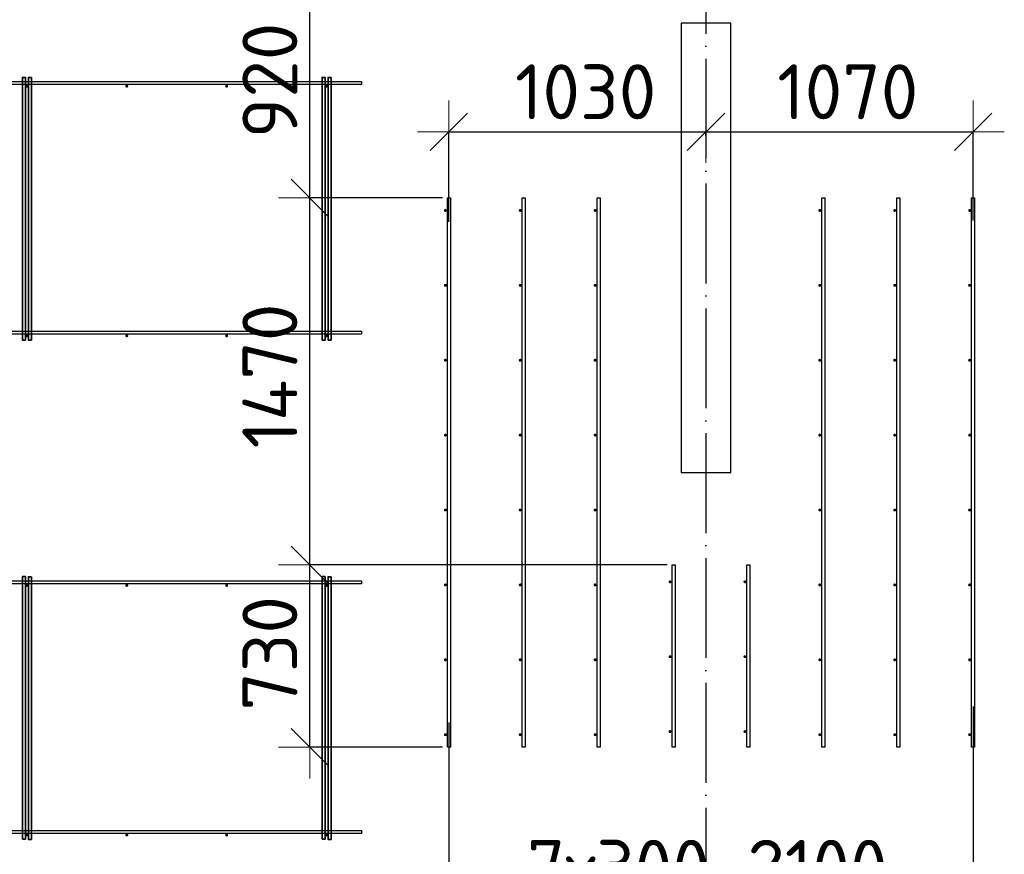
# Model space of a CAD drawing. Header units: millimetres. Extents: x 13527 to 139154, y -122592 to 61893.
# Tile 113 of 130: x 104111 to 108055, y 33151 to 36494. Entities that reach past the tile are written whole.
import ezdxf

# ---------------------------------------------------------------- set-up
doc = ezdxf.new("R2010")
doc.units = ezdxf.units.MM
doc.header["$PDMODE"] = 65
for name, pattern in [('______11', [500, 400, -50, 0, -50]), ('______2', [270, 200, -70]), ('______5', [1100, 800, -100, 100, -100])]:
    doc.linetypes.add(name, pattern=pattern)
for name, color, linetype, lineweight in [('Арм.стержн. Доп. арматура', 180, 'Continuous', 35), ('Колонна (1)', 7, 'Continuous', 35), ('Размерная линия_ общее', 7, 'Continuous', 13), ('Стена_ общее', 7, 'Continuous', 35)]:
    doc.layers.add(name, color=color, linetype=linetype, lineweight=lineweight)
doc.layers.add('Арм.стержн. Фиксатор', color=7, linetype='Continuous', lineweight=35, true_color=0x501e0f)
doc.layers.add('Осевая линия_ общее', color=7, linetype='______5', lineweight=13, true_color=0xa0a0a0)
doc.styles.add('ISOCPEUR', font='isocpeur.ttf')
doc.dimstyles.new('DIMSTYLE_5', dxfattribs={"dimtxt": 220, "dimasz": 250, "dimexe": 0, "dimexo": 0, "dimgap": 110, "dimtad": 2, "dimdec": 0, "dimrnd": 5, "dimzin": 12, "dimdsep": 46, "dimtxsty": 'ISOCPEUR', "dimblk1": 'ALL_ML_STRICH', "dimblk2": 'ALL_ML_STRICH', "dimsah": 1, "dimcen": 0, "dimclrd": 7, "dimclre": 256, "dimclrt": 7, "dimadec": 0, "dimazin": 0, "dimtfac": 1, "dimtdec": 0, "dimtix": 1, "dimtmove": 2, "dimatfit": 3, "dimfxl": 0, "dimtzin": 0, "dimlwd": 0, "dimlwe": -3, "dimarcsym": 0})

# ---------------------------------------------------------------- blocks, each defined once
blk = doc.blocks.new('СЛОЖНЫЙ_ОБЪЕКТ_0')
at = {"layer": 'Колонна (1)', "color": 9, "lineweight": -3, "true_color": 0xc7c7c7, "transparency": 33554687}
for p, q in [((106760, 36480), (106760, 34680)), ((106960, 36480), (106760, 36480)), ((106960, 34680), (106960, 36480)), ((106760, 34680), (106960, 34680))]:
    blk.add_line(p, q, dxfattribs=at)
blk = doc.blocks.new('ALL_ML_STRICH')
at = {"color": 0, "linetype": 'ByBlock', "lineweight": -2}
for p, q in [((0, -0.5), (0, 0.5)), ((-0.3, -0.3), (0.3, 0.3)), ((-1, 0), (0.5, 0))]:
    blk.add_line(p, q, dxfattribs=at)
blk = doc.blocks.new('*D496')
at = {"layer": 'DEFPOINTS', "color": 7, "linetype": 'Continuous', "lineweight": 13, "transparency": 33554687}
for p in [(106724, 34310), (105273.1, 33580), (105824, 33580)]:
    blk.add_point(p, dxfattribs=at)
at = {"layer": 'Размерная линия_ общее', "color": 253, "linetype": 'Continuous', "lineweight": -2, "true_color": 0xa0a0a0, "transparency": 33554687}
for p, q in [((106704, 34310), (105273.1, 34310)), ((105804, 33580), (105273.1, 33580))]:
    blk.add_line(p, q, dxfattribs=at)
at = {"layer": 'Размерная линия_ общее', "color": 7, "linetype": 'Continuous', "lineweight": -2, "transparency": 33554687}
blk.add_line((105273.1, 33580), (105273.1, 34310), dxfattribs=at)
at = {"layer": 'Размерная линия_ общее', "color": 7, "linetype": 'Continuous', "lineweight": 13, "transparency": 33554687, "xscale": 250, "yscale": 250, "zscale": 250}
for p, rotation in [((105273.1, 34310), 90), ((105273.1, 33580), 270)]:
    blk.add_blockref('ALL_ML_STRICH', p, dxfattribs=dict(at, rotation=rotation))
at = {"layer": 'Размерная линия_ общее', "color": 7, "linetype": 'Continuous', "lineweight": 13, "transparency": 33554687, "insert": (105113.1, 33956), "char_height": 220, "width": 660, "attachment_point": 5, "rotation": 90, "style": 'ISOCPEUR'}
blk.add_mtext('\\A1;{730}', dxfattribs=at)
blk = doc.blocks.new('*D497')
at = {"layer": 'DEFPOINTS', "color": 7, "linetype": 'Continuous', "lineweight": 13, "transparency": 33554687}
for p in [(105824, 35780), (105273.1, 34310), (106724, 34310)]:
    blk.add_point(p, dxfattribs=at)
at = {"layer": 'Размерная линия_ общее', "color": 253, "linetype": 'Continuous', "lineweight": -2, "true_color": 0xa0a0a0, "transparency": 33554687}
for p, q in [((105804, 35780), (105273.1, 35780)), ((106704, 34310), (105273.1, 34310))]:
    blk.add_line(p, q, dxfattribs=at)
at = {"layer": 'Размерная линия_ общее', "color": 7, "linetype": 'Continuous', "lineweight": -2, "transparency": 33554687}
blk.add_line((105273.1, 34310), (105273.1, 35780), dxfattribs=at)
at = {"layer": 'Размерная линия_ общее', "color": 7, "linetype": 'Continuous', "lineweight": 13, "transparency": 33554687, "xscale": 250, "yscale": 250, "zscale": 250}
for p, rotation in [((105273.1, 35780), 90), ((105273.1, 34310), 270)]:
    blk.add_blockref('ALL_ML_STRICH', p, dxfattribs=dict(at, rotation=rotation))
at = {"layer": 'Размерная линия_ общее', "color": 7, "linetype": 'Continuous', "lineweight": 13, "transparency": 33554687, "insert": (105113.1, 35067), "char_height": 220, "width": 880, "attachment_point": 5, "rotation": 90, "style": 'ISOCPEUR'}
blk.add_mtext('\\A1;{1470}', dxfattribs=at)
blk = doc.blocks.new('*D498')
at = {"layer": 'DEFPOINTS', "color": 7, "linetype": 'Continuous', "lineweight": 13, "transparency": 33554687}
for p in [(105444.2, 36700), (105273.1, 35780), (105824, 35780)]:
    blk.add_point(p, dxfattribs=at)
at = {"layer": 'Размерная линия_ общее', "color": 253, "linetype": 'Continuous', "lineweight": -2, "true_color": 0xa0a0a0, "transparency": 33554687}
for p, q in [((105424.2, 36700), (105273.1, 36700)), ((105804, 35780), (105273.1, 35780))]:
    blk.add_line(p, q, dxfattribs=at)
at = {"layer": 'Размерная линия_ общее', "color": 7, "linetype": 'Continuous', "lineweight": -2, "transparency": 33554687}
blk.add_line((105273.1, 35780), (105273.1, 36700), dxfattribs=at)
at = {"layer": 'Размерная линия_ общее', "color": 7, "linetype": 'Continuous', "lineweight": 13, "transparency": 33554687, "xscale": 250, "yscale": 250, "zscale": 250}
for p, rotation in [((105273.1, 36700), 90), ((105273.1, 35780), 270)]:
    blk.add_blockref('ALL_ML_STRICH', p, dxfattribs=dict(at, rotation=rotation))
at = {"layer": 'Размерная линия_ общее', "color": 7, "linetype": 'Continuous', "lineweight": 13, "transparency": 33554687, "insert": (105113.1, 36251), "char_height": 220, "width": 660, "attachment_point": 5, "rotation": 90, "style": 'ISOCPEUR'}
blk.add_mtext('\\A1;{920}', dxfattribs=at)
blk = doc.blocks.new('*D513')
at = {"layer": 'DEFPOINTS', "color": 7, "linetype": 'Continuous', "lineweight": 13, "transparency": 33554687}
for p in [(107930, 33763.4), (105830, 33698.2), (105830, 32938.8)]:
    blk.add_point(p, dxfattribs=at)
at = {"layer": 'Размерная линия_ общее', "color": 253, "linetype": 'Continuous', "lineweight": -2, "true_color": 0xa0a0a0, "transparency": 33554687}
for p, q in [((107930, 33743.4), (107930, 32938.8)), ((105830, 33678.2), (105830, 32938.8))]:
    blk.add_line(p, q, dxfattribs=at)
at = {"layer": 'Размерная линия_ общее', "color": 7, "linetype": 'Continuous', "lineweight": -2, "transparency": 33554687}
blk.add_line((105830, 32938.8), (107930, 32938.8), dxfattribs=at)
at = {"layer": 'Размерная линия_ общее', "color": 7, "linetype": 'Continuous', "lineweight": 13, "transparency": 33554687, "xscale": 250, "yscale": 250, "zscale": 250, "rotation": 180}
blk.add_blockref('ALL_ML_STRICH', (105830, 32938.8), dxfattribs=at)
at = {"layer": 'Размерная линия_ общее', "color": 7, "linetype": 'Continuous', "lineweight": 13, "transparency": 33554687, "xscale": 250, "yscale": 250, "zscale": 250}
blk.add_blockref('ALL_ML_STRICH', (107930, 32938.8), dxfattribs=at)
at = {"layer": 'Размерная линия_ общее', "color": 7, "linetype": 'Continuous', "lineweight": 13, "transparency": 33554687, "insert": (106143, 33208.8), "char_height": 220, "width": 11, "attachment_point": 1, "line_spacing_factor": 0.60241, "style": 'ISOCPEUR'}
blk.add_mtext('7х300=2100', dxfattribs=at)
blk = doc.blocks.new('*D514')
at = {"layer": 'DEFPOINTS', "color": 7, "linetype": 'Continuous', "lineweight": 13, "transparency": 33554687}
for p in [(105830, 36045.4), (106860, 36008.9), (105830, 35664.9)]:
    blk.add_point(p, dxfattribs=at)
at = {"layer": 'Размерная линия_ общее', "color": 253, "linetype": 'Continuous', "lineweight": -2, "true_color": 0xa0a0a0, "transparency": 33554687}
for p, q in [((105830, 35684.9), (105830, 36045.4)), ((106860, 36028.9), (106860, 36045.4))]:
    blk.add_line(p, q, dxfattribs=at)
at = {"layer": 'Размерная линия_ общее', "color": 7, "linetype": 'Continuous', "lineweight": -2, "transparency": 33554687}
blk.add_line((105830, 36045.4), (106860, 36045.4), dxfattribs=at)
at = {"layer": 'Размерная линия_ общее', "color": 7, "linetype": 'Continuous', "lineweight": 13, "transparency": 33554687, "xscale": 250, "yscale": 250, "zscale": 250, "rotation": 180}
blk.add_blockref('ALL_ML_STRICH', (105830, 36045.4), dxfattribs=at)
at = {"layer": 'Размерная линия_ общее', "color": 7, "linetype": 'Continuous', "lineweight": 13, "transparency": 33554687, "xscale": 250, "yscale": 250, "zscale": 250}
blk.add_blockref('ALL_ML_STRICH', (106860, 36045.4), dxfattribs=at)
at = {"layer": 'Размерная линия_ общее', "color": 7, "linetype": 'Continuous', "lineweight": 13, "transparency": 33554687, "insert": (106378, 36205.4), "char_height": 220, "width": 880, "attachment_point": 5, "style": 'ISOCPEUR'}
blk.add_mtext('\\A1;{1030}', dxfattribs=at)
blk = doc.blocks.new('*D515')
at = {"layer": 'DEFPOINTS', "color": 7, "linetype": 'Continuous', "lineweight": 13, "transparency": 33554687}
for p in [(106860, 36045.4), (106860, 36008.9), (107930, 35670.1)]:
    blk.add_point(p, dxfattribs=at)
at = {"layer": 'Размерная линия_ общее', "color": 253, "linetype": 'Continuous', "lineweight": -2, "true_color": 0xa0a0a0, "transparency": 33554687}
for p, q in [((106860, 36028.9), (106860, 36045.4)), ((107930, 35690.1), (107930, 36045.4))]:
    blk.add_line(p, q, dxfattribs=at)
at = {"layer": 'Размерная линия_ общее', "color": 7, "linetype": 'Continuous', "lineweight": -2, "transparency": 33554687}
blk.add_line((106860, 36045.4), (107930, 36045.4), dxfattribs=at)
at = {"layer": 'Размерная линия_ общее', "color": 7, "linetype": 'Continuous', "lineweight": 13, "transparency": 33554687, "xscale": 250, "yscale": 250, "zscale": 250, "rotation": 180}
blk.add_blockref('ALL_ML_STRICH', (106860, 36045.4), dxfattribs=at)
at = {"layer": 'Размерная линия_ общее', "color": 7, "linetype": 'Continuous', "lineweight": 13, "transparency": 33554687, "xscale": 250, "yscale": 250, "zscale": 250}
blk.add_blockref('ALL_ML_STRICH', (107930, 36045.4), dxfattribs=at)
at = {"layer": 'Размерная линия_ общее', "color": 7, "linetype": 'Continuous', "lineweight": 13, "transparency": 33554687, "insert": (107428, 36205.4), "char_height": 220, "width": 880, "attachment_point": 5, "style": 'ISOCPEUR'}
blk.add_mtext('\\A1;{1070}', dxfattribs=at)

msp = doc.modelspace()

# ---------------------------------------------------------------- hatches: boundary and pattern name
at = {"layer": 'Арм.стержн. Доп. арматура', "linetype": 'Continuous', "lineweight": 35, "transparency": 33554687}
for points in [[(105822, 35730), (105821.5, 35732.3), (105820.2, 35734.2), (105818.3, 35735.5), (105816, 35736), (105813.7, 35735.5), (105811.8, 35734.2), (105810.5, 35732.3), (105810, 35730), (105810.5, 35727.7), (105811.8, 35725.8), (105813.7, 35724.5), (105816, 35724), (105818.3, 35724.5), (105820.2, 35725.8), (105821.5, 35727.7)], [(106122, 35730), (106121.5, 35732.3), (106120.2, 35734.2), (106118.3, 35735.5), (106116, 35736), (106113.7, 35735.5), (106111.8, 35734.2), (106110.5, 35732.3), (106110, 35730), (106110.5, 35727.7), (106111.8, 35725.8), (106113.7, 35724.5), (106116, 35724), (106118.3, 35724.5), (106120.2, 35725.8), (106121.5, 35727.7)], [(106422, 35730), (106421.5, 35732.3), (106420.2, 35734.2), (106418.3, 35735.5), (106416, 35736), (106413.7, 35735.5), (106411.8, 35734.2), (106410.5, 35732.3), (106410, 35730), (106410.5, 35727.7), (106411.8, 35725.8), (106413.7, 35724.5), (106416, 35724), (106418.3, 35724.5), (106420.2, 35725.8), (106421.5, 35727.7)], [(107322, 35730), (107321.5, 35732.3), (107320.2, 35734.2), (107318.3, 35735.5), (107316, 35736), (107313.7, 35735.5), (107311.8, 35734.2), (107310.5, 35732.3), (107310, 35730), (107310.5, 35727.7), (107311.8, 35725.8), (107313.7, 35724.5), (107316, 35724), (107318.3, 35724.5), (107320.2, 35725.8), (107321.5, 35727.7)], [(107622, 35730), (107621.5, 35732.3), (107620.2, 35734.2), (107618.3, 35735.5), (107616, 35736), (107613.7, 35735.5), (107611.8, 35734.2), (107610.5, 35732.3), (107610, 35730), (107610.5, 35727.7), (107611.8, 35725.8), (107613.7, 35724.5), (107616, 35724), (107618.3, 35724.5), (107620.2, 35725.8), (107621.5, 35727.7)], [(107922, 35730), (107921.5, 35732.3), (107920.2, 35734.2), (107918.3, 35735.5), (107916, 35736), (107913.7, 35735.5), (107911.8, 35734.2), (107910.5, 35732.3), (107910, 35730), (107910.5, 35727.7), (107911.8, 35725.8), (107913.7, 35724.5), (107916, 35724), (107918.3, 35724.5), (107920.2, 35725.8), (107921.5, 35727.7)], [(105822, 35430), (105821.5, 35432.3), (105820.2, 35434.2), (105818.3, 35435.5), (105816, 35436), (105813.7, 35435.5), (105811.8, 35434.2), (105810.5, 35432.3), (105810, 35430), (105810.5, 35427.7), (105811.8, 35425.8), (105813.7, 35424.5), (105816, 35424), (105818.3, 35424.5), (105820.2, 35425.8), (105821.5, 35427.7)], [(106122, 35430), (106121.5, 35432.3), (106120.2, 35434.2), (106118.3, 35435.5), (106116, 35436), (106113.7, 35435.5), (106111.8, 35434.2), (106110.5, 35432.3), (106110, 35430), (106110.5, 35427.7), (106111.8, 35425.8), (106113.7, 35424.5), (106116, 35424), (106118.3, 35424.5), (106120.2, 35425.8), (106121.5, 35427.7)], [(106422, 35430), (106421.5, 35432.3), (106420.2, 35434.2), (106418.3, 35435.5), (106416, 35436), (106413.7, 35435.5), (106411.8, 35434.2), (106410.5, 35432.3), (106410, 35430), (106410.5, 35427.7), (106411.8, 35425.8), (106413.7, 35424.5), (106416, 35424), (106418.3, 35424.5), (106420.2, 35425.8), (106421.5, 35427.7)], [(107322, 35430), (107321.5, 35432.3), (107320.2, 35434.2), (107318.3, 35435.5), (107316, 35436), (107313.7, 35435.5), (107311.8, 35434.2), (107310.5, 35432.3), (107310, 35430), (107310.5, 35427.7), (107311.8, 35425.8), (107313.7, 35424.5), (107316, 35424), (107318.3, 35424.5), (107320.2, 35425.8), (107321.5, 35427.7)], [(107622, 35430), (107621.5, 35432.3), (107620.2, 35434.2), (107618.3, 35435.5), (107616, 35436), (107613.7, 35435.5), (107611.8, 35434.2), (107610.5, 35432.3), (107610, 35430), (107610.5, 35427.7), (107611.8, 35425.8), (107613.7, 35424.5), (107616, 35424), (107618.3, 35424.5), (107620.2, 35425.8), (107621.5, 35427.7)], [(107922, 35430), (107921.5, 35432.3), (107920.2, 35434.2), (107918.3, 35435.5), (107916, 35436), (107913.7, 35435.5), (107911.8, 35434.2), (107910.5, 35432.3), (107910, 35430), (107910.5, 35427.7), (107911.8, 35425.8), (107913.7, 35424.5), (107916, 35424), (107918.3, 35424.5), (107920.2, 35425.8), (107921.5, 35427.7)], [(105822, 35130), (105821.5, 35132.3), (105820.2, 35134.2), (105818.3, 35135.5), (105816, 35136), (105813.7, 35135.5), (105811.8, 35134.2), (105810.5, 35132.3), (105810, 35130), (105810.5, 35127.7), (105811.8, 35125.8), (105813.7, 35124.5), (105816, 35124), (105818.3, 35124.5), (105820.2, 35125.8), (105821.5, 35127.7)], [(106122, 35130), (106121.5, 35132.3), (106120.2, 35134.2), (106118.3, 35135.5), (106116, 35136), (106113.7, 35135.5), (106111.8, 35134.2), (106110.5, 35132.3), (106110, 35130), (106110.5, 35127.7), (106111.8, 35125.8), (106113.7, 35124.5), (106116, 35124), (106118.3, 35124.5), (106120.2, 35125.8), (106121.5, 35127.7)], [(106422, 35130), (106421.5, 35132.3), (106420.2, 35134.2), (106418.3, 35135.5), (106416, 35136), (106413.7, 35135.5), (106411.8, 35134.2), (106410.5, 35132.3), (106410, 35130), (106410.5, 35127.7), (106411.8, 35125.8), (106413.7, 35124.5), (106416, 35124), (106418.3, 35124.5), (106420.2, 35125.8), (106421.5, 35127.7)], [(107322, 35130), (107321.5, 35132.3), (107320.2, 35134.2), (107318.3, 35135.5), (107316, 35136), (107313.7, 35135.5), (107311.8, 35134.2), (107310.5, 35132.3), (107310, 35130), (107310.5, 35127.7), (107311.8, 35125.8), (107313.7, 35124.5), (107316, 35124), (107318.3, 35124.5), (107320.2, 35125.8), (107321.5, 35127.7)], [(107622, 35130), (107621.5, 35132.3), (107620.2, 35134.2), (107618.3, 35135.5), (107616, 35136), (107613.7, 35135.5), (107611.8, 35134.2), (107610.5, 35132.3), (107610, 35130), (107610.5, 35127.7), (107611.8, 35125.8), (107613.7, 35124.5), (107616, 35124), (107618.3, 35124.5), (107620.2, 35125.8), (107621.5, 35127.7)], [(107922, 35130), (107921.5, 35132.3), (107920.2, 35134.2), (107918.3, 35135.5), (107916, 35136), (107913.7, 35135.5), (107911.8, 35134.2), (107910.5, 35132.3), (107910, 35130), (107910.5, 35127.7), (107911.8, 35125.8), (107913.7, 35124.5), (107916, 35124), (107918.3, 35124.5), (107920.2, 35125.8), (107921.5, 35127.7)], [(105822, 34830), (105821.5, 34832.3), (105820.2, 34834.2), (105818.3, 34835.5), (105816, 34836), (105813.7, 34835.5), (105811.8, 34834.2), (105810.5, 34832.3), (105810, 34830), (105810.5, 34827.7), (105811.8, 34825.8), (105813.7, 34824.5), (105816, 34824), (105818.3, 34824.5), (105820.2, 34825.8), (105821.5, 34827.7)], [(106122, 34830), (106121.5, 34832.3), (106120.2, 34834.2), (106118.3, 34835.5), (106116, 34836), (106113.7, 34835.5), (106111.8, 34834.2), (106110.5, 34832.3), (106110, 34830), (106110.5, 34827.7), (106111.8, 34825.8), (106113.7, 34824.5), (106116, 34824), (106118.3, 34824.5), (106120.2, 34825.8), (106121.5, 34827.7)], [(106422, 34830), (106421.5, 34832.3), (106420.2, 34834.2), (106418.3, 34835.5), (106416, 34836), (106413.7, 34835.5), (106411.8, 34834.2), (106410.5, 34832.3), (106410, 34830), (106410.5, 34827.7), (106411.8, 34825.8), (106413.7, 34824.5), (106416, 34824), (106418.3, 34824.5), (106420.2, 34825.8), (106421.5, 34827.7)], [(107322, 34830), (107321.5, 34832.3), (107320.2, 34834.2), (107318.3, 34835.5), (107316, 34836), (107313.7, 34835.5), (107311.8, 34834.2), (107310.5, 34832.3), (107310, 34830), (107310.5, 34827.7), (107311.8, 34825.8), (107313.7, 34824.5), (107316, 34824), (107318.3, 34824.5), (107320.2, 34825.8), (107321.5, 34827.7)], [(107622, 34830), (107621.5, 34832.3), (107620.2, 34834.2), (107618.3, 34835.5), (107616, 34836), (107613.7, 34835.5), (107611.8, 34834.2), (107610.5, 34832.3), (107610, 34830), (107610.5, 34827.7), (107611.8, 34825.8), (107613.7, 34824.5), (107616, 34824), (107618.3, 34824.5), (107620.2, 34825.8), (107621.5, 34827.7)], [(107922, 34830), (107921.5, 34832.3), (107920.2, 34834.2), (107918.3, 34835.5), (107916, 34836), (107913.7, 34835.5), (107911.8, 34834.2), (107910.5, 34832.3), (107910, 34830), (107910.5, 34827.7), (107911.8, 34825.8), (107913.7, 34824.5), (107916, 34824), (107918.3, 34824.5), (107920.2, 34825.8), (107921.5, 34827.7)], [(105822, 34530), (105821.5, 34532.3), (105820.2, 34534.2), (105818.3, 34535.5), (105816, 34536), (105813.7, 34535.5), (105811.8, 34534.2), (105810.5, 34532.3), (105810, 34530), (105810.5, 34527.7), (105811.8, 34525.8), (105813.7, 34524.5), (105816, 34524), (105818.3, 34524.5), (105820.2, 34525.8), (105821.5, 34527.7)], [(106122, 34530), (106121.5, 34532.3), (106120.2, 34534.2), (106118.3, 34535.5), (106116, 34536), (106113.7, 34535.5), (106111.8, 34534.2), (106110.5, 34532.3), (106110, 34530), (106110.5, 34527.7), (106111.8, 34525.8), (106113.7, 34524.5), (106116, 34524), (106118.3, 34524.5), (106120.2, 34525.8), (106121.5, 34527.7)], [(106422, 34530), (106421.5, 34532.3), (106420.2, 34534.2), (106418.3, 34535.5), (106416, 34536), (106413.7, 34535.5), (106411.8, 34534.2), (106410.5, 34532.3), (106410, 34530), (106410.5, 34527.7), (106411.8, 34525.8), (106413.7, 34524.5), (106416, 34524), (106418.3, 34524.5), (106420.2, 34525.8), (106421.5, 34527.7)], [(107322, 34530), (107321.5, 34532.3), (107320.2, 34534.2), (107318.3, 34535.5), (107316, 34536), (107313.7, 34535.5), (107311.8, 34534.2), (107310.5, 34532.3), (107310, 34530), (107310.5, 34527.7), (107311.8, 34525.8), (107313.7, 34524.5), (107316, 34524), (107318.3, 34524.5), (107320.2, 34525.8), (107321.5, 34527.7)], [(107622, 34530), (107621.5, 34532.3), (107620.2, 34534.2), (107618.3, 34535.5), (107616, 34536), (107613.7, 34535.5), (107611.8, 34534.2), (107610.5, 34532.3), (107610, 34530), (107610.5, 34527.7), (107611.8, 34525.8), (107613.7, 34524.5), (107616, 34524), (107618.3, 34524.5), (107620.2, 34525.8), (107621.5, 34527.7)], [(107922, 34530), (107921.5, 34532.3), (107920.2, 34534.2), (107918.3, 34535.5), (107916, 34536), (107913.7, 34535.5), (107911.8, 34534.2), (107910.5, 34532.3), (107910, 34530), (107910.5, 34527.7), (107911.8, 34525.8), (107913.7, 34524.5), (107916, 34524), (107918.3, 34524.5), (107920.2, 34525.8), (107921.5, 34527.7)], [(105822, 34230), (105821.5, 34232.3), (105820.2, 34234.2), (105818.3, 34235.5), (105816, 34236), (105813.7, 34235.5), (105811.8, 34234.2), (105810.5, 34232.3), (105810, 34230), (105810.5, 34227.7), (105811.8, 34225.8), (105813.7, 34224.5), (105816, 34224), (105818.3, 34224.5), (105820.2, 34225.8), (105821.5, 34227.7)], [(106122, 34230), (106121.5, 34232.3), (106120.2, 34234.2), (106118.3, 34235.5), (106116, 34236), (106113.7, 34235.5), (106111.8, 34234.2), (106110.5, 34232.3), (106110, 34230), (106110.5, 34227.7), (106111.8, 34225.8), (106113.7, 34224.5), (106116, 34224), (106118.3, 34224.5), (106120.2, 34225.8), (106121.5, 34227.7)], [(106422, 34230), (106421.5, 34232.3), (106420.2, 34234.2), (106418.3, 34235.5), (106416, 34236), (106413.7, 34235.5), (106411.8, 34234.2), (106410.5, 34232.3), (106410, 34230), (106410.5, 34227.7), (106411.8, 34225.8), (106413.7, 34224.5), (106416, 34224), (106418.3, 34224.5), (106420.2, 34225.8), (106421.5, 34227.7)], [(106722, 34242.5), (106721.5, 34244.8), (106720.2, 34246.7), (106718.3, 34248), (106716, 34248.5), (106713.7, 34248), (106711.8, 34246.7), (106710.5, 34244.8), (106710, 34242.5), (106710.5, 34240.2), (106711.8, 34238.3), (106713.7, 34237), (106716, 34236.5), (106718.3, 34237), (106720.2, 34238.3), (106721.5, 34240.2)], [(107022, 34242.5), (107021.5, 34244.8), (107020.2, 34246.7), (107018.3, 34248), (107016, 34248.5), (107013.7, 34248), (107011.8, 34246.7), (107010.5, 34244.8), (107010, 34242.5), (107010.5, 34240.2), (107011.8, 34238.3), (107013.7, 34237), (107016, 34236.5), (107018.3, 34237), (107020.2, 34238.3), (107021.5, 34240.2)], [(107322, 34230), (107321.5, 34232.3), (107320.2, 34234.2), (107318.3, 34235.5), (107316, 34236), (107313.7, 34235.5), (107311.8, 34234.2), (107310.5, 34232.3), (107310, 34230), (107310.5, 34227.7), (107311.8, 34225.8), (107313.7, 34224.5), (107316, 34224), (107318.3, 34224.5), (107320.2, 34225.8), (107321.5, 34227.7)], [(107622, 34230), (107621.5, 34232.3), (107620.2, 34234.2), (107618.3, 34235.5), (107616, 34236), (107613.7, 34235.5), (107611.8, 34234.2), (107610.5, 34232.3), (107610, 34230), (107610.5, 34227.7), (107611.8, 34225.8), (107613.7, 34224.5), (107616, 34224), (107618.3, 34224.5), (107620.2, 34225.8), (107621.5, 34227.7)], [(107922, 34230), (107921.5, 34232.3), (107920.2, 34234.2), (107918.3, 34235.5), (107916, 34236), (107913.7, 34235.5), (107911.8, 34234.2), (107910.5, 34232.3), (107910, 34230), (107910.5, 34227.7), (107911.8, 34225.8), (107913.7, 34224.5), (107916, 34224), (107918.3, 34224.5), (107920.2, 34225.8), (107921.5, 34227.7)], [(105822, 33930), (105821.5, 33932.3), (105820.2, 33934.2), (105818.3, 33935.5), (105816, 33936), (105813.7, 33935.5), (105811.8, 33934.2), (105810.5, 33932.3), (105810, 33930), (105810.5, 33927.7), (105811.8, 33925.8), (105813.7, 33924.5), (105816, 33924), (105818.3, 33924.5), (105820.2, 33925.8), (105821.5, 33927.7)], [(106122, 33930), (106121.5, 33932.3), (106120.2, 33934.2), (106118.3, 33935.5), (106116, 33936), (106113.7, 33935.5), (106111.8, 33934.2), (106110.5, 33932.3), (106110, 33930), (106110.5, 33927.7), (106111.8, 33925.8), (106113.7, 33924.5), (106116, 33924), (106118.3, 33924.5), (106120.2, 33925.8), (106121.5, 33927.7)], [(106422, 33930), (106421.5, 33932.3), (106420.2, 33934.2), (106418.3, 33935.5), (106416, 33936), (106413.7, 33935.5), (106411.8, 33934.2), (106410.5, 33932.3), (106410, 33930), (106410.5, 33927.7), (106411.8, 33925.8), (106413.7, 33924.5), (106416, 33924), (106418.3, 33924.5), (106420.2, 33925.8), (106421.5, 33927.7)], [(106722, 33942.5), (106721.5, 33944.8), (106720.2, 33946.7), (106718.3, 33948), (106716, 33948.5), (106713.7, 33948), (106711.8, 33946.7), (106710.5, 33944.8), (106710, 33942.5), (106710.5, 33940.2), (106711.8, 33938.3), (106713.7, 33937), (106716, 33936.5), (106718.3, 33937), (106720.2, 33938.3), (106721.5, 33940.2)], [(107022, 33942.5), (107021.5, 33944.8), (107020.2, 33946.7), (107018.3, 33948), (107016, 33948.5), (107013.7, 33948), (107011.8, 33946.7), (107010.5, 33944.8), (107010, 33942.5), (107010.5, 33940.2), (107011.8, 33938.3), (107013.7, 33937), (107016, 33936.5), (107018.3, 33937), (107020.2, 33938.3), (107021.5, 33940.2)], [(107322, 33930), (107321.5, 33932.3), (107320.2, 33934.2), (107318.3, 33935.5), (107316, 33936), (107313.7, 33935.5), (107311.8, 33934.2), (107310.5, 33932.3), (107310, 33930), (107310.5, 33927.7), (107311.8, 33925.8), (107313.7, 33924.5), (107316, 33924), (107318.3, 33924.5), (107320.2, 33925.8), (107321.5, 33927.7)], [(107622, 33930), (107621.5, 33932.3), (107620.2, 33934.2), (107618.3, 33935.5), (107616, 33936), (107613.7, 33935.5), (107611.8, 33934.2), (107610.5, 33932.3), (107610, 33930), (107610.5, 33927.7), (107611.8, 33925.8), (107613.7, 33924.5), (107616, 33924), (107618.3, 33924.5), (107620.2, 33925.8), (107621.5, 33927.7)], [(107922, 33930), (107921.5, 33932.3), (107920.2, 33934.2), (107918.3, 33935.5), (107916, 33936), (107913.7, 33935.5), (107911.8, 33934.2), (107910.5, 33932.3), (107910, 33930), (107910.5, 33927.7), (107911.8, 33925.8), (107913.7, 33924.5), (107916, 33924), (107918.3, 33924.5), (107920.2, 33925.8), (107921.5, 33927.7)], [(106722, 33642.5), (106721.5, 33644.8), (106720.2, 33646.7), (106718.3, 33648), (106716, 33648.5), (106713.7, 33648), (106711.8, 33646.7), (106710.5, 33644.8), (106710, 33642.5), (106710.5, 33640.2), (106711.8, 33638.3), (106713.7, 33637), (106716, 33636.5), (106718.3, 33637), (106720.2, 33638.3), (106721.5, 33640.2)], [(107022, 33642.5), (107021.5, 33644.8), (107020.2, 33646.7), (107018.3, 33648), (107016, 33648.5), (107013.7, 33648), (107011.8, 33646.7), (107010.5, 33644.8), (107010, 33642.5), (107010.5, 33640.2), (107011.8, 33638.3), (107013.7, 33637), (107016, 33636.5), (107018.3, 33637), (107020.2, 33638.3), (107021.5, 33640.2)], [(105822, 33630), (105821.5, 33632.3), (105820.2, 33634.2), (105818.3, 33635.5), (105816, 33636), (105813.7, 33635.5), (105811.8, 33634.2), (105810.5, 33632.3), (105810, 33630), (105810.5, 33627.7), (105811.8, 33625.8), (105813.7, 33624.5), (105816, 33624), (105818.3, 33624.5), (105820.2, 33625.8), (105821.5, 33627.7)], [(106122, 33630), (106121.5, 33632.3), (106120.2, 33634.2), (106118.3, 33635.5), (106116, 33636), (106113.7, 33635.5), (106111.8, 33634.2), (106110.5, 33632.3), (106110, 33630), (106110.5, 33627.7), (106111.8, 33625.8), (106113.7, 33624.5), (106116, 33624), (106118.3, 33624.5), (106120.2, 33625.8), (106121.5, 33627.7)], [(106422, 33630), (106421.5, 33632.3), (106420.2, 33634.2), (106418.3, 33635.5), (106416, 33636), (106413.7, 33635.5), (106411.8, 33634.2), (106410.5, 33632.3), (106410, 33630), (106410.5, 33627.7), (106411.8, 33625.8), (106413.7, 33624.5), (106416, 33624), (106418.3, 33624.5), (106420.2, 33625.8), (106421.5, 33627.7)], [(107322, 33630), (107321.5, 33632.3), (107320.2, 33634.2), (107318.3, 33635.5), (107316, 33636), (107313.7, 33635.5), (107311.8, 33634.2), (107310.5, 33632.3), (107310, 33630), (107310.5, 33627.7), (107311.8, 33625.8), (107313.7, 33624.5), (107316, 33624), (107318.3, 33624.5), (107320.2, 33625.8), (107321.5, 33627.7)], [(107622, 33630), (107621.5, 33632.3), (107620.2, 33634.2), (107618.3, 33635.5), (107616, 33636), (107613.7, 33635.5), (107611.8, 33634.2), (107610.5, 33632.3), (107610, 33630), (107610.5, 33627.7), (107611.8, 33625.8), (107613.7, 33624.5), (107616, 33624), (107618.3, 33624.5), (107620.2, 33625.8), (107621.5, 33627.7)], [(107922, 33630), (107921.5, 33632.3), (107920.2, 33634.2), (107918.3, 33635.5), (107916, 33636), (107913.7, 33635.5), (107911.8, 33634.2), (107910.5, 33632.3), (107910, 33630), (107910.5, 33627.7), (107911.8, 33625.8), (107913.7, 33624.5), (107916, 33624), (107918.3, 33624.5), (107920.2, 33625.8), (107921.5, 33627.7)]]:
    msp.add_hatch(color=34, dxfattribs=at).paths.add_polyline_path(points)
at = {"layer": 'Арм.стержн. Фиксатор', "linetype": 'Continuous', "lineweight": 35, "transparency": 33554687}
for points in [[(104146, 36228), (104145.5, 36230.3), (104144.2, 36232.2), (104142.3, 36233.5), (104140, 36234), (104137.7, 36233.5), (104135.8, 36232.2), (104134.5, 36230.3), (104134, 36228), (104134.5, 36225.7), (104135.8, 36223.8), (104137.7, 36222.5), (104140, 36222), (104142.3, 36222.5), (104144.2, 36223.8), (104145.5, 36225.7)], [(104546, 36228), (104545.5, 36230.3), (104544.2, 36232.2), (104542.3, 36233.5), (104540, 36234), (104537.7, 36233.5), (104535.8, 36232.2), (104534.5, 36230.3), (104534, 36228), (104534.5, 36225.7), (104535.8, 36223.8), (104537.7, 36222.5), (104540, 36222), (104542.3, 36222.5), (104544.2, 36223.8), (104545.5, 36225.7)], [(104946, 36228), (104945.5, 36230.3), (104944.2, 36232.2), (104942.3, 36233.5), (104940, 36234), (104937.7, 36233.5), (104935.8, 36232.2), (104934.5, 36230.3), (104934, 36228), (104934.5, 36225.7), (104935.8, 36223.8), (104937.7, 36222.5), (104940, 36222), (104942.3, 36222.5), (104944.2, 36223.8), (104945.5, 36225.7)], [(105346, 36228), (105345.5, 36230.3), (105344.2, 36232.2), (105342.3, 36233.5), (105340, 36234), (105337.7, 36233.5), (105335.8, 36232.2), (105334.5, 36230.3), (105334, 36228), (105334.5, 36225.7), (105335.8, 36223.8), (105337.7, 36222.5), (105340, 36222), (105342.3, 36222.5), (105344.2, 36223.8), (105345.5, 36225.7)], [(104146, 35228), (104145.5, 35230.3), (104144.2, 35232.2), (104142.3, 35233.5), (104140, 35234), (104137.7, 35233.5), (104135.8, 35232.2), (104134.5, 35230.3), (104134, 35228), (104134.5, 35225.7), (104135.8, 35223.8), (104137.7, 35222.5), (104140, 35222), (104142.3, 35222.5), (104144.2, 35223.8), (104145.5, 35225.7)], [(104546, 35228), (104545.5, 35230.3), (104544.2, 35232.2), (104542.3, 35233.5), (104540, 35234), (104537.7, 35233.5), (104535.8, 35232.2), (104534.5, 35230.3), (104534, 35228), (104534.5, 35225.7), (104535.8, 35223.8), (104537.7, 35222.5), (104540, 35222), (104542.3, 35222.5), (104544.2, 35223.8), (104545.5, 35225.7)], [(104946, 35228), (104945.5, 35230.3), (104944.2, 35232.2), (104942.3, 35233.5), (104940, 35234), (104937.7, 35233.5), (104935.8, 35232.2), (104934.5, 35230.3), (104934, 35228), (104934.5, 35225.7), (104935.8, 35223.8), (104937.7, 35222.5), (104940, 35222), (104942.3, 35222.5), (104944.2, 35223.8), (104945.5, 35225.7)], [(105346, 35228), (105345.5, 35230.3), (105344.2, 35232.2), (105342.3, 35233.5), (105340, 35234), (105337.7, 35233.5), (105335.8, 35232.2), (105334.5, 35230.3), (105334, 35228), (105334.5, 35225.7), (105335.8, 35223.8), (105337.7, 35222.5), (105340, 35222), (105342.3, 35222.5), (105344.2, 35223.8), (105345.5, 35225.7)], [(104146, 34228), (104145.5, 34230.3), (104144.2, 34232.2), (104142.3, 34233.5), (104140, 34234), (104137.7, 34233.5), (104135.8, 34232.2), (104134.5, 34230.3), (104134, 34228), (104134.5, 34225.7), (104135.8, 34223.8), (104137.7, 34222.5), (104140, 34222), (104142.3, 34222.5), (104144.2, 34223.8), (104145.5, 34225.7)], [(104546, 34228), (104545.5, 34230.3), (104544.2, 34232.2), (104542.3, 34233.5), (104540, 34234), (104537.7, 34233.5), (104535.8, 34232.2), (104534.5, 34230.3), (104534, 34228), (104534.5, 34225.7), (104535.8, 34223.8), (104537.7, 34222.5), (104540, 34222), (104542.3, 34222.5), (104544.2, 34223.8), (104545.5, 34225.7)], [(104946, 34228), (104945.5, 34230.3), (104944.2, 34232.2), (104942.3, 34233.5), (104940, 34234), (104937.7, 34233.5), (104935.8, 34232.2), (104934.5, 34230.3), (104934, 34228), (104934.5, 34225.7), (104935.8, 34223.8), (104937.7, 34222.5), (104940, 34222), (104942.3, 34222.5), (104944.2, 34223.8), (104945.5, 34225.7)], [(105346, 34228), (105345.5, 34230.3), (105344.2, 34232.2), (105342.3, 34233.5), (105340, 34234), (105337.7, 34233.5), (105335.8, 34232.2), (105334.5, 34230.3), (105334, 34228), (105334.5, 34225.7), (105335.8, 34223.8), (105337.7, 34222.5), (105340, 34222), (105342.3, 34222.5), (105344.2, 34223.8), (105345.5, 34225.7)], [(104146, 33228), (104145.5, 33230.3), (104144.2, 33232.2), (104142.3, 33233.5), (104140, 33234), (104137.7, 33233.5), (104135.8, 33232.2), (104134.5, 33230.3), (104134, 33228), (104134.5, 33225.7), (104135.8, 33223.8), (104137.7, 33222.5), (104140, 33222), (104142.3, 33222.5), (104144.2, 33223.8), (104145.5, 33225.7)], [(104546, 33228), (104545.5, 33230.3), (104544.2, 33232.2), (104542.3, 33233.5), (104540, 33234), (104537.7, 33233.5), (104535.8, 33232.2), (104534.5, 33230.3), (104534, 33228), (104534.5, 33225.7), (104535.8, 33223.8), (104537.7, 33222.5), (104540, 33222), (104542.3, 33222.5), (104544.2, 33223.8), (104545.5, 33225.7)], [(104946, 33228), (104945.5, 33230.3), (104944.2, 33232.2), (104942.3, 33233.5), (104940, 33234), (104937.7, 33233.5), (104935.8, 33232.2), (104934.5, 33230.3), (104934, 33228), (104934.5, 33225.7), (104935.8, 33223.8), (104937.7, 33222.5), (104940, 33222), (104942.3, 33222.5), (104944.2, 33223.8), (104945.5, 33225.7)], [(105346, 33228), (105345.5, 33230.3), (105344.2, 33232.2), (105342.3, 33233.5), (105340, 33234), (105337.7, 33233.5), (105335.8, 33232.2), (105334.5, 33230.3), (105334, 33228), (105334.5, 33225.7), (105335.8, 33223.8), (105337.7, 33222.5), (105340, 33222), (105342.3, 33222.5), (105344.2, 33223.8), (105345.5, 33225.7)]]:
    msp.add_hatch(color=34, dxfattribs=at).paths.add_polyline_path(points)

# ---------------------------------------------------------------- linework, layer by layer
at = {"layer": 'Арм.стержн. Доп. арматура', "color": 34, "linetype": 'Continuous', "lineweight": 25, "transparency": 33554687}
for points in [[(105836, 35780), (105836, 33580), (105824, 33580), (105824, 35780), (105836, 35780)], [(105836, 35780), (105836, 33580), (105824, 33580), (105824, 35780), (105836, 35780)], [(106136, 35780), (106136, 33580), (106124, 33580), (106124, 35780), (106136, 35780)], [(106136, 35780), (106136, 33580), (106124, 33580), (106124, 35780), (106136, 35780)], [(106436, 35780), (106436, 33580), (106424, 33580), (106424, 35780), (106436, 35780)], [(106436, 35780), (106436, 33580), (106424, 33580), (106424, 35780), (106436, 35780)], [(107336, 35780), (107336, 33580), (107324, 33580), (107324, 35780), (107336, 35780)], [(107336, 35780), (107336, 33580), (107324, 33580), (107324, 35780), (107336, 35780)], [(107636, 35780), (107636, 33580), (107624, 33580), (107624, 35780), (107636, 35780)], [(107636, 35780), (107636, 33580), (107624, 33580), (107624, 35780), (107636, 35780)], [(107936, 35780), (107936, 33580), (107924, 33580), (107924, 35780), (107936, 35780)], [(107936, 35780), (107936, 33580), (107924, 33580), (107924, 35780), (107936, 35780)], [(106736, 34310), (106736, 33580), (106724, 33580), (106724, 34310), (106736, 34310)], [(106736, 34310), (106736, 33580), (106724, 33580), (106724, 34310), (106736, 34310)], [(107036, 34310), (107036, 33580), (107024, 33580), (107024, 34310), (107036, 34310)], [(107036, 34310), (107036, 33580), (107024, 33580), (107024, 34310), (107036, 34310)]]:
    msp.add_lwpolyline(points, dxfattribs=at)
at = {"layer": 'Арм.стержн. Фиксатор', "color": 34, "linetype": 'Continuous', "lineweight": 25, "transparency": 33554687}
for points in [[(87213.5, 36246), (105480.7, 36246), (105480.7, 36234), (87213.5, 36234), (87213.5, 36246)], [(87213.5, 36246), (105480.7, 36246), (105480.7, 36234), (87213.5, 36234), (87213.5, 36246)], [(87213.5, 35246), (105480.7, 35246), (105480.7, 35234), (87213.5, 35234), (87213.5, 35246)], [(87213.5, 35246), (105480.7, 35246), (105480.7, 35234), (87213.5, 35234), (87213.5, 35246)], [(87213.5, 34246), (105480.7, 34246), (105480.7, 34234), (87213.5, 34234), (87213.5, 34246)], [(87213.5, 34246), (105480.7, 34246), (105480.7, 34234), (87213.5, 34234), (87213.5, 34246)], [(87213.5, 33246), (105480.7, 33246), (105480.7, 33234), (87213.5, 33234), (87213.5, 33246)], [(87213.5, 33246), (105480.7, 33246), (105480.7, 33234), (87213.5, 33234), (87213.5, 33246)]]:
    msp.add_lwpolyline(points, dxfattribs=at)
at = {"layer": 'Арм.стержн. Фиксатор', "color": 34, "linetype": 'Continuous', "lineweight": 35, "transparency": 33554687}
for points in [[(104122, 35211.1), (104122, 36263.1), (104134, 36263.1), (104134, 35211.1), (104122, 35211.1)], [(104158, 36262.9), (104158, 35210.8), (104146, 35210.8), (104146, 36262.9), (104158, 36262.9)], [(105322, 35211.1), (105322, 36263.1), (105334, 36263.1), (105334, 35211.1), (105322, 35211.1)], [(105358, 36262.9), (105358, 35210.8), (105346, 35210.8), (105346, 36262.9), (105358, 36262.9)], [(104122, 33211.1), (104122, 34263.1), (104134, 34263.1), (104134, 33211.1), (104122, 33211.1)], [(104158, 34262.9), (104158, 33210.8), (104146, 33210.8), (104146, 34262.9), (104158, 34262.9)], [(105322, 33211.1), (105322, 34263.1), (105334, 34263.1), (105334, 33211.1), (105322, 33211.1)], [(105358, 34262.9), (105358, 33210.8), (105346, 33210.8), (105346, 34262.9), (105358, 34262.9)]]:
    msp.add_lwpolyline(points, dxfattribs=at)
at = {"layer": 'Осевая линия_ общее', "color": 253, "linetype": '______11', "lineweight": -3, "true_color": 0xa0a0a0, "transparency": 33554687}
msp.add_line((106860, 46340), (106860, 28122.1), dxfattribs=at)

# ---------------------------------------------------------------- block references
at = {"layer": 'Стена_ общее', "color": 9, "linetype": '______2', "lineweight": -3, "true_color": 0xc7c7c7, "transparency": 33554687}
msp.add_blockref('СЛОЖНЫЙ_ОБЪЕКТ_0', (0, 0), dxfattribs=at)

# ---------------------------------------------------------------- dimensions: what is measured, and where the dimension line sits
at = {"layer": 'Размерная линия_ общее', "color": 7, "linetype": 'Continuous', "lineweight": 13, "transparency": 33554687}
for base, p1, p2, picture, middle in [((105273.1, 36700), (105804, 35780), (105424.2, 36700), '*D498', (105113.1, 36251)), ((105273.1, 35780), (106704, 34310), (105804, 35780), '*D497', (105113.1, 35067)), ((105273.1, 34310), (105804, 33580), (106704, 34310), '*D496', (105113.1, 33956))]:
    dim = msp.add_linear_dim(base=base, p1=p1, p2=p2, angle=90, dimstyle='DIMSTYLE_5', override={"dimpost": '<>', "dimclrd": 7, "dimclre": 253, "dimclrt": 7, "dimlwd": 0, "dimlwe": 65533}, dxfattribs=at)
    dim.commit()
    dim.dimension.update_dxf_attribs({"geometry": picture, "text_midpoint": middle, "dimtype": 160})
for base, p1, p2, picture, middle in [((106860, 36045.4), (105830, 35684.9), (106860, 36028.9), '*D514', (106378, 36205.4)), ((107930, 36045.4), (106860, 36028.9), (107930, 35690.1), '*D515', (107428, 36205.4))]:
    dim = msp.add_linear_dim(base=base, p1=p1, p2=p2, dimstyle='DIMSTYLE_5', override={"dimpost": '<>', "dimclrd": 7, "dimclre": 253, "dimclrt": 7, "dimlwd": 0, "dimlwe": 65533}, dxfattribs=at)
    dim.commit()
    dim.dimension.update_dxf_attribs({"geometry": picture, "text_midpoint": middle, "dimtype": 160})
dim = msp.add_linear_dim(base=(107930, 32938.8), p1=(105830, 33678.2), p2=(107930, 33743.4), text='7х300=2100', dimstyle='DIMSTYLE_5', override={"dimpost": '<>', "dimclrd": 7, "dimclre": 253, "dimclrt": 7, "dimlwd": 0, "dimlwe": 65533}, dxfattribs=at)
dim.commit()
dim.dimension.update_dxf_attribs({"geometry": '*D513', "text_midpoint": (106880, 33048.8), "dimtype": 160})

doc.saveas('drawing.dxf')
